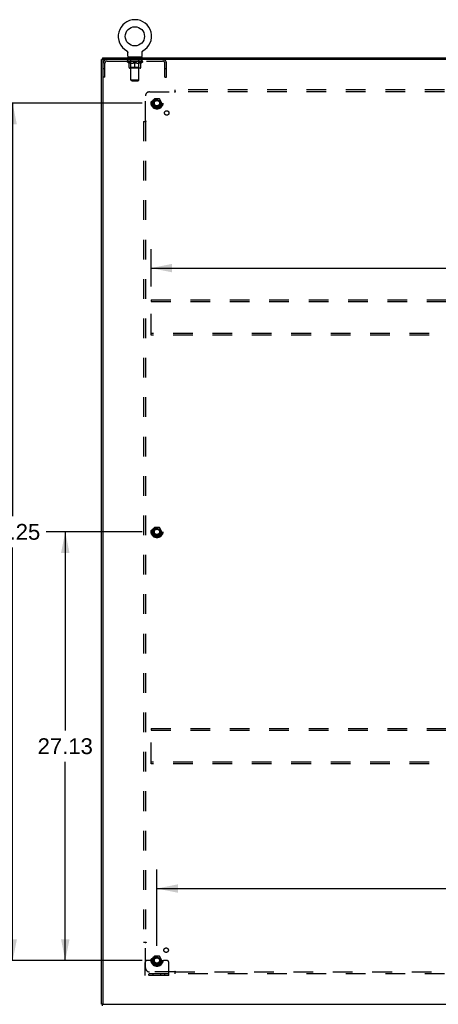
# Model space of a CAD drawing. Header units: inches. Extents: x 0 to 227, y 0 to 147.
# Tile 33 of 34: x 153 to 179, y 50 to 113. Entities that reach past the tile are written whole.
import ezdxf

# ---------------------------------------------------------------- set-up
doc = ezdxf.new("R2010")
doc.units = ezdxf.units.IN
doc.header["$LTSCALE"] = 12.466667
doc.header["$MEASUREMENT"] = 0
doc.linetypes.add('HIDDEN', pattern=[0.2, 0.1, -0.1])
doc.layers.get('0').update_dxf_attribs({"linetype": 'CONTINUOUS'})
for name, color, linetype in [('02___PRT_ALL_AXES', 7, 'CONTINUOUS'), ('BACK_SPLIT_NO', 7, 'CONTINUOUS'), ('DEFAULT_2', 8, 'HIDDEN')]:
    doc.layers.add(name, color=color, linetype=linetype)
doc.styles.get("Standard").update_dxf_attribs({"font": 'arial.ttf'})
doc.dimstyles.new('DIMSTYLE_1', dxfattribs={"dimtxt": 1, "dimasz": 1.333333, "dimexe": 0.09, "dimexo": 0.07, "dimgap": 0.0375, "dimtad": 0, "dimtih": 1, "dimtoh": 1, "dimzin": 4, "dimdsep": 46, "dimtxsty": 'Standard', "dimblk": '_FILLED', "dimblk1": '_FILLED', "dimblk2": '_FILLED', "dimcen": 0.09, "dimazin": 1, "dimtfac": 1, "dimtdec": 3, "dimtofl": 0, "dimtmove": 0, "dimatfit": 3, "dimldrblk": '_FILLED', "dimfxl": 0, "dimtolj": 1, "dimtzin": 4, "dimarcsym": 0})

# ---------------------------------------------------------------- blocks, each defined once
blk = doc.blocks.new('_FILLED')
at = {"color": 0, "linetype": 'ByBlock'}
blk.add_solid([(0, 0), (-1, 0.2), (-1, -0.2)], dxfattribs=at)
blk = doc.blocks.new('*D1')
at = {"layer": 'BACK_SPLIT_NO', "color": 2, "linetype": 'Continuous'}
for p, q in [((160.422, 80.304), (154.354, 80.304)), ((155.554, 80.304), (155.554, 67.741)), ((155.554, 53.179), (155.554, 65.741)), ((160.422, 53.179), (154.354, 53.179))]:
    blk.add_line(p, q, dxfattribs=at)
at = {"layer": 'BACK_SPLIT_NO', "color": 2, "linetype": 'Continuous', "xscale": 1.3333333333, "yscale": 1.3333333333, "zscale": 1.3333333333}
for p, rotation in [((155.554, 80.304), 90), ((155.554, 53.179), 270)]:
    blk.add_blockref('_FILLED', p, dxfattribs=dict(at, rotation=rotation))
at = {"layer": 'BACK_SPLIT_NO', "color": 2, "linetype": 'Continuous', "insert": (155.554, 67.241), "char_height": 1, "width": 3.49442, "attachment_point": 2, "line_spacing_factor": 0.9}
blk.add_mtext('27.13', dxfattribs=at)
blk = doc.blocks.new('*D2')
at = {"layer": 'BACK_SPLIT_NO', "color": 2, "linetype": 'Continuous'}
for p, q in [((160.422, 107.429), (151.026, 107.429)), ((152.226, 107.429), (152.226, 81.304)), ((152.226, 53.179), (152.226, 79.304)), ((160.422, 53.179), (151.026, 53.179))]:
    blk.add_line(p, q, dxfattribs=at)
at = {"layer": 'BACK_SPLIT_NO', "color": 2, "linetype": 'Continuous', "xscale": 1.3333333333, "yscale": 1.3333333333, "zscale": 1.3333333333}
for p, rotation in [((152.226, 107.429), 90), ((152.226, 53.179), 270)]:
    blk.add_blockref('_FILLED', p, dxfattribs=dict(at, rotation=rotation))
at = {"layer": 'BACK_SPLIT_NO', "color": 2, "linetype": 'Continuous', "insert": (152.226, 80.804), "char_height": 1, "width": 3.49442, "attachment_point": 2, "line_spacing_factor": 0.9}
blk.add_mtext('54.25', dxfattribs=at)
blk = doc.blocks.new('*D3')
at = {"layer": 'BACK_SPLIT_NO', "color": 2, "linetype": 'Continuous'}
for p, q in [((161.355, 54.112), (161.355, 58.933)), ((215.605, 54.112), (215.605, 58.933)), ((161.355, 57.733), (186.233, 57.733)), ((215.605, 57.733), (190.727, 57.733))]:
    blk.add_line(p, q, dxfattribs=at)
at = {"layer": 'BACK_SPLIT_NO', "color": 2, "linetype": 'Continuous', "xscale": 1.3333333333, "yscale": 1.3333333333, "zscale": 1.3333333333, "rotation": 180}
blk.add_blockref('_FILLED', (161.355, 57.733), dxfattribs=at)
at = {"layer": 'BACK_SPLIT_NO', "color": 2, "linetype": 'Continuous', "xscale": 1.3333333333, "yscale": 1.3333333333, "zscale": 1.3333333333}
blk.add_blockref('_FILLED', (215.605, 57.733), dxfattribs=at)
at = {"layer": 'BACK_SPLIT_NO', "color": 2, "linetype": 'Continuous', "insert": (188.48, 58.233), "char_height": 1, "width": 3.49442, "attachment_point": 2, "line_spacing_factor": 0.9}
blk.add_mtext('54.25', dxfattribs=at)
blk = doc.blocks.new('*D5')
at = {"layer": 'BACK_SPLIT_NO', "color": 2, "linetype": 'Continuous'}
for p, q in [((160.98, 95.82), (160.98, 98.193)), ((215.98, 95.82), (215.98, 98.193)), ((160.98, 96.993), (186.233, 96.993)), ((215.98, 96.993), (190.727, 96.993))]:
    blk.add_line(p, q, dxfattribs=at)
at = {"layer": 'BACK_SPLIT_NO', "color": 2, "linetype": 'Continuous', "xscale": 1.3333333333, "yscale": 1.3333333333, "zscale": 1.3333333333, "rotation": 180}
blk.add_blockref('_FILLED', (160.98, 96.993), dxfattribs=at)
at = {"layer": 'BACK_SPLIT_NO', "color": 2, "linetype": 'Continuous', "xscale": 1.3333333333, "yscale": 1.3333333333, "zscale": 1.3333333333}
blk.add_blockref('_FILLED', (215.98, 96.993), dxfattribs=at)
at = {"layer": 'BACK_SPLIT_NO', "color": 2, "linetype": 'Continuous', "insert": (188.48, 97.493), "char_height": 1, "width": 3.49442, "attachment_point": 2, "line_spacing_factor": 0.9}
blk.add_mtext('55.00', dxfattribs=at)

msp = doc.modelspace()

# ---------------------------------------------------------------- linework, layer by layer
at = {"color": 7, "linetype": 'Continuous'}
for p, q in [((157.907, 110.304), (157.907, 110.2)), ((157.907, 110.304), (218.803, 110.304)), ((159.443, 110.738), (159.443, 110.738)), ((159.443, 110.738), (159.446, 110.737)), ((159.446, 110.737), (159.449, 110.735)), ((159.449, 110.735), (159.451, 110.734)), ((159.451, 110.734), (159.455, 110.731)), ((159.454, 110.731), (159.458, 110.729)), ((159.458, 110.729), (159.462, 110.726)), ((159.461, 110.726), (159.465, 110.723)), ((159.465, 110.723), (159.468, 110.72)), ((159.468, 110.72), (159.471, 110.717)), ((159.471, 110.717), (159.474, 110.714)), ((159.474, 110.714), (159.477, 110.71)), ((159.477, 110.71), (159.48, 110.707)), ((159.48, 110.707), (159.483, 110.703)), ((159.483, 110.703), (159.485, 110.7)), ((159.485, 110.7), (159.488, 110.696)), ((159.488, 110.696), (159.49, 110.692)), ((159.49, 110.692), (159.492, 110.688)), ((159.492, 110.688), (159.494, 110.684)), ((159.494, 110.684), (159.496, 110.68)), ((159.496, 110.68), (159.498, 110.676)), ((159.498, 110.676), (159.499, 110.672)), ((159.499, 110.672), (159.501, 110.668)), ((159.501, 110.668), (159.502, 110.664)), ((159.502, 110.664), (159.503, 110.659)), ((159.504, 110.655), (159.505, 110.651)), ((159.507, 110.633), (159.507, 110.629)), ((159.507, 110.394), (159.507, 110.629)), ((159.522, 110.334), (159.522, 110.304)), ((160.397, 110.334), (159.522, 110.334)), ((160.397, 110.334), (160.397, 110.304)), ((160.411, 110.629), (160.411, 110.633)), ((160.411, 110.394), (160.411, 110.629)), ((160.412, 110.642), (160.412, 110.646)), ((160.414, 110.655), (160.415, 110.66)), ((160.415, 110.659), (160.416, 110.664)), ((160.416, 110.664), (160.417, 110.668)), ((160.417, 110.668), (160.419, 110.672)), ((160.419, 110.672), (160.42, 110.676)), ((160.42, 110.676), (160.422, 110.68)), ((160.422, 110.68), (160.424, 110.684)), ((160.424, 110.684), (160.426, 110.688)), ((160.426, 110.688), (160.428, 110.692)), ((160.428, 110.692), (160.43, 110.696)), ((160.43, 110.696), (160.433, 110.7)), ((160.433, 110.7), (160.435, 110.703)), ((160.435, 110.703), (160.438, 110.707)), ((160.438, 110.707), (160.441, 110.71)), ((160.441, 110.71), (160.444, 110.714)), ((160.444, 110.714), (160.447, 110.717)), ((160.447, 110.717), (160.45, 110.72)), ((160.45, 110.72), (160.453, 110.723)), ((160.453, 110.723), (160.457, 110.726)), ((160.457, 110.726), (160.46, 110.729)), ((160.46, 110.729), (160.464, 110.731)), ((160.464, 110.731), (160.467, 110.734)), ((160.467, 110.734), (160.469, 110.735)), ((160.467, 110.734), (160.469, 110.735)), ((160.469, 110.735), (160.472, 110.737)), ((160.472, 110.737), (160.475, 110.738)), ((160.475, 110.738), (160.475, 110.738)), ((157.907, 110.2), (157.855, 110.2)), ((157.959, 110.2), (157.959, 110.182)), ((157.907, 50.408), (157.855, 50.408)), ((157.907, 50.304), (157.907, 50.408)), ((157.959, 50.425), (157.959, 50.408))]:
    msp.add_line(p, q, dxfattribs=at)
at = {"color": 3, "linetype": 'Continuous'}
for p, q in [((157.855, 50.408), (157.855, 110.2)), ((218.803, 110.2), (157.907, 110.2)), ((157.959, 50.438), (157.959, 110.17)), ((157.907, 50.408), (218.803, 50.408))]:
    msp.add_line(p, q, dxfattribs=at)
at = {"color": 7, "linetype": 'Continuous'}
for points in [[(159.503, 110.66), (159.504, 110.655), (159.505, 110.651), (159.506, 110.646), (159.506, 110.642), (159.507, 110.638), (159.507, 110.633)], [(159.506, 110.642), (159.507, 110.638), (159.507, 110.633)], [(160.411, 110.629), (160.411, 110.633), (160.411, 110.638), (160.412, 110.642), (160.412, 110.646), (160.413, 110.651), (160.414, 110.655)]]:
    msp.add_lwpolyline(points, dxfattribs=at)
msp.add_circle((159.959, 111.658), 0.609, dxfattribs=at)
for centre, radius, start, end in [((159.959, 111.658), 1.054, 299.10424, 240.89575), ((159.567, 110.394), 0.06, 180, 270), ((160.351, 110.394), 0.06, 270, 360)]:
    msp.add_arc(centre, radius, start, end, dxfattribs=at)
at = {"color": 3, "linetype": 'Continuous'}
for centre, start, end in [((157.989, 110.17), 90, 180), ((157.989, 50.438), 180, 270)]:
    msp.add_arc(centre, 0.03, start, end, dxfattribs=at)
at = {"layer": '02___PRT_ALL_AXES', "color": 8, "linetype": 'HIDDEN'}
for p, q in [((159.522, 110.096), (159.522, 110.2)), ((160.397, 110.2), (159.522, 110.2)), ((160.397, 110.096), (159.522, 110.096)), ((160.397, 110.096), (160.397, 110.2))]:
    msp.add_line(p, q, dxfattribs=at)
for centre, radius in [((161.355, 107.429), 0.372), ((161.355, 107.429), 0.356), ((161.355, 107.429), 0.25), ((161.355, 107.429), 0.183), ((161.974, 106.81), 0.141), ((161.355, 80.304), 0.372), ((161.355, 80.304), 0.356), ((161.355, 80.304), 0.25), ((161.355, 80.304), 0.183), ((161.935, 53.834), 0.141), ((161.355, 53.179), 0.372), ((161.355, 53.179), 0.356), ((161.355, 53.179), 0.25), ((161.355, 53.179), 0.183)]:
    msp.add_circle(centre, radius, dxfattribs=at)
at = {"layer": 'DEFAULT_2', "color": 8, "linetype": 'HIDDEN'}
for p, q in [((159.449, 110.735), (159.451, 110.734)), ((159.709, 110.334), (159.709, 110.304)), ((159.71, 108.894), (159.71, 110.304)), ((160.208, 108.894), (160.208, 110.304)), ((160.209, 110.334), (160.209, 110.304)), ((158.063, 109.075), (158.063, 109.953)), ((158.206, 110.096), (161.713, 110.096)), ((159.453, 110.058), (159.453, 110.096)), ((159.58, 109.969), (159.453, 110.058)), ((160.465, 110.058), (159.453, 110.058)), ((159.461, 110.09), (159.461, 110.096)), ((159.467, 110.088), (159.467, 110.09)), ((159.467, 110.088), (160.451, 110.088)), ((159.475, 110.088), (159.475, 110.09)), ((159.475, 110.088), (159.475, 110.09)), ((159.483, 110.09), (159.483, 110.096)), ((159.496, 110.088), (159.496, 110.09)), ((159.498, 110.088), (159.498, 110.09)), ((159.521, 110.09), (159.521, 110.096)), ((159.532, 110.088), (159.532, 110.09)), ((159.534, 110.088), (159.534, 110.09)), ((159.698, 110.09), (159.537, 110.09)), ((159.571, 110.09), (159.571, 110.096)), ((159.572, 110.088), (159.572, 110.09)), ((159.573, 110.088), (159.573, 110.09)), ((159.575, 110.088), (159.575, 110.09)), ((159.58, 109.969), (159.589, 109.969)), ((159.581, 110.088), (159.581, 110.09)), ((159.581, 110.088), (159.581, 110.09)), ((159.584, 110.088), (159.584, 110.09)), ((159.587, 110.088), (159.587, 110.091)), ((159.589, 109.679), (159.589, 110.004)), ((159.59, 110.088), (159.59, 110.09)), ((159.601, 110.088), (159.601, 110.09)), ((159.616, 110.088), (159.616, 110.092)), ((159.616, 110.088), (159.616, 110.09)), ((159.633, 110.088), (159.633, 110.09)), ((159.634, 110.09), (159.634, 110.096)), ((159.641, 110.088), (159.641, 110.09)), ((159.645, 110.088), (159.645, 110.09)), ((159.652, 110.088), (159.652, 110.09)), ((159.661, 110.088), (159.661, 110.093)), ((159.674, 110.088), (159.674, 110.09)), ((159.676, 110.088), (159.676, 110.09)), ((159.709, 109.681), (159.677, 109.649)), ((159.698, 110.088), (159.698, 110.09)), ((159.751, 110.09), (159.702, 110.09)), ((159.702, 109.969), (159.846, 109.969)), ((159.706, 110.09), (159.706, 110.096)), ((159.709, 109.681), (159.709, 110.056)), ((160.209, 109.681), (159.709, 109.681)), ((159.711, 110.088), (159.711, 110.09)), ((159.715, 110.088), (159.715, 110.09)), ((159.72, 110.088), (159.72, 110.094)), ((159.723, 110.088), (159.723, 110.09)), ((159.732, 110.088), (159.732, 110.09)), ((159.751, 110.088), (159.751, 110.09)), ((159.811, 110.09), (159.764, 110.09)), ((159.78, 110.088), (159.78, 110.09)), ((159.786, 110.09), (159.786, 110.096)), ((159.789, 110.088), (159.789, 110.09)), ((159.791, 110.088), (159.791, 110.095)), ((159.793, 110.088), (159.793, 110.09)), ((159.799, 110.088), (159.799, 110.09)), ((159.811, 110.088), (159.811, 110.09)), ((159.876, 110.09), (159.832, 110.09)), ((159.842, 110.088), (159.842, 110.09)), ((159.868, 110.09), (159.93, 110.094)), ((159.871, 110.09), (159.871, 110.096)), ((159.872, 110.095), (159.871, 110.096)), ((159.872, 110.09), (159.872, 110.095)), ((159.872, 110.088), (159.872, 110.09)), ((159.875, 110.088), (159.875, 110.09)), ((159.876, 110.088), (159.876, 110.09)), ((159.876, 110.088), (159.876, 110.09)), ((159.904, 110.09), (159.955, 110.09)), ((159.908, 110.088), (159.908, 110.09)), ((159.913, 110.09), (159.913, 110.093)), ((159.93, 110.09), (159.93, 110.094)), ((159.942, 110.088), (159.942, 110.09)), ((159.957, 110.09), (159.957, 110.09)), ((159.957, 110.088), (159.957, 110.09)), ((159.957, 110.088), (159.957, 110.09)), ((159.959, 110.09), (159.959, 110.096)), ((159.959, 110.096), (160.051, 110.09)), ((159.959, 109.649), (159.959, 110.004)), ((159.961, 110.088), (159.961, 110.09)), ((159.961, 110.088), (159.961, 110.09)), ((159.961, 110.09), (159.961, 110.09)), ((159.976, 110.088), (159.976, 110.09)), ((159.976, 110.09), (160.014, 110.09)), ((160.01, 110.088), (160.01, 110.09)), ((160.042, 110.088), (160.042, 110.09)), ((160.043, 110.088), (160.043, 110.09)), ((160.043, 110.088), (160.043, 110.09)), ((160.043, 110.09), (160.086, 110.09)), ((160.047, 110.09), (160.047, 110.096)), ((160.047, 110.095), (160.047, 110.096)), ((160.047, 110.09), (160.047, 110.095)), ((160.047, 110.088), (160.047, 110.09)), ((160.072, 109.969), (160.216, 109.969)), ((160.076, 110.088), (160.076, 110.09)), ((160.107, 110.088), (160.107, 110.09)), ((160.107, 110.09), (160.154, 110.09)), ((160.119, 110.088), (160.119, 110.09)), ((160.125, 110.088), (160.125, 110.09)), ((160.127, 110.088), (160.127, 110.095)), ((160.129, 110.088), (160.129, 110.09)), ((160.132, 110.09), (160.132, 110.096)), ((160.138, 110.088), (160.138, 110.09)), ((160.167, 110.088), (160.167, 110.09)), ((160.167, 110.09), (160.216, 110.09)), ((160.186, 110.088), (160.186, 110.09)), ((160.195, 110.088), (160.195, 110.09)), ((160.198, 110.088), (160.198, 110.094)), ((160.203, 110.088), (160.203, 110.09)), ((160.207, 110.088), (160.207, 110.09)), ((160.209, 109.681), (160.209, 110.056)), ((160.209, 109.681), (160.241, 109.649)), ((160.212, 110.09), (160.212, 110.096)), ((160.22, 110.088), (160.22, 110.09)), ((160.22, 110.09), (160.381, 110.09)), ((160.242, 110.088), (160.242, 110.09)), ((160.245, 110.088), (160.245, 110.09)), ((160.257, 110.088), (160.257, 110.093)), ((160.266, 110.088), (160.266, 110.09)), ((160.273, 110.088), (160.273, 110.09)), ((160.277, 110.088), (160.277, 110.09)), ((160.284, 110.09), (160.284, 110.096)), ((160.286, 110.088), (160.286, 110.09)), ((160.302, 110.088), (160.302, 110.092)), ((160.302, 110.088), (160.302, 110.09)), ((160.317, 110.088), (160.317, 110.09)), ((160.328, 110.088), (160.328, 110.09)), ((160.33, 109.679), (160.33, 110.004)), ((160.33, 109.969), (160.338, 109.969)), ((160.332, 110.088), (160.332, 110.091)), ((160.334, 110.088), (160.334, 110.09)), ((160.337, 110.088), (160.337, 110.09)), ((160.337, 110.088), (160.337, 110.09)), ((160.338, 109.969), (160.465, 110.058)), ((160.343, 110.088), (160.343, 110.09)), ((160.345, 110.088), (160.345, 110.09)), ((160.346, 110.088), (160.346, 110.09)), ((160.347, 110.09), (160.347, 110.096)), ((160.384, 110.088), (160.384, 110.09)), ((160.386, 110.088), (160.386, 110.09)), ((160.397, 110.09), (160.397, 110.096)), ((160.42, 110.088), (160.42, 110.09)), ((160.422, 110.088), (160.422, 110.09)), ((160.435, 110.09), (160.435, 110.096)), ((160.443, 110.088), (160.443, 110.09)), ((160.444, 110.088), (160.444, 110.09)), ((160.451, 110.088), (160.451, 110.09)), ((160.458, 110.09), (160.458, 110.096)), ((160.465, 110.058), (160.465, 110.096)), ((161.855, 109.075), (161.855, 109.953)), ((161.959, 109.075), (161.959, 109.953)), ((158.063, 109.605), (157.959, 109.605)), ((158.063, 109.075), (157.959, 109.075)), ((160.3, 109.649), (159.618, 109.649)), ((161.959, 109.605), (161.855, 109.605)), ((161.855, 109.075), (161.959, 109.075)), ((159.77, 108.834), (159.71, 108.894)), ((160.208, 108.894), (159.71, 108.894)), ((159.77, 108.834), (160.148, 108.834)), ((160.148, 108.834), (160.208, 108.894)), ((160.636, 106.308), (160.636, 107.897)), ((160.886, 108.147), (162.476, 108.147)), ((162.494, 108.166), (162.488, 108.16)), ((162.511, 108.106), (162.511, 108.272)), ((214.449, 108.272), (162.511, 108.272)), ((214.449, 108.147), (162.511, 108.147)), ((161.192, 107.701), (161.038, 107.434)), ((161.038, 107.424), (161.192, 107.156)), ((161.51, 107.706), (161.201, 107.706)), ((161.673, 107.434), (161.518, 107.701)), ((161.518, 107.156), (161.673, 107.424)), ((161.51, 107.151), (161.201, 107.151)), ((160.511, 106.272), (160.511, 54.335)), ((160.511, 106.272), (160.677, 106.272)), ((160.636, 106.272), (160.636, 54.335)), ((160.98, 94.991), (160.98, 94.887)), ((160.98, 94.991), (215.98, 94.991)), ((160.98, 92.845), (160.98, 94.887)), ((160.98, 94.887), (215.98, 94.887)), ((160.98, 92.741), (160.98, 92.845)), ((215.98, 92.845), (160.98, 92.845)), ((215.98, 92.741), (160.98, 92.741)), ((161.192, 80.576), (161.038, 80.309)), ((161.51, 80.581), (161.201, 80.581)), ((161.673, 80.309), (161.518, 80.576)), ((161.038, 80.299), (161.192, 80.031)), ((161.51, 80.026), (161.201, 80.026)), ((161.518, 80.031), (161.673, 80.299)), ((160.98, 67.866), (160.98, 67.762)), ((160.98, 67.866), (215.98, 67.866)), ((160.98, 65.72), (160.98, 67.762)), ((160.98, 67.762), (215.98, 67.762)), ((160.98, 65.616), (160.98, 65.72)), ((215.98, 65.72), (160.98, 65.72)), ((215.98, 65.616), (160.98, 65.616)), ((160.511, 54.335), (160.677, 54.335)), ((160.618, 54.318), (160.624, 54.311)), ((160.636, 52.71), (160.636, 54.299)), ((160.605, 52.231), (160.605, 53.054)), ((160.819, 53.179), (160.73, 53.179)), ((160.941, 53.179), (160.819, 53.179)), ((161.18, 53.179), (160.941, 53.179)), ((161.192, 53.451), (161.038, 53.184)), ((161.038, 53.174), (161.192, 52.906)), ((161.51, 53.456), (161.201, 53.456)), ((161.673, 53.184), (161.518, 53.451)), ((161.518, 52.906), (161.673, 53.174)), ((161.53, 53.179), (161.769, 53.179)), ((161.891, 53.179), (161.769, 53.179)), ((161.98, 53.179), (161.891, 53.179)), ((162.105, 52.231), (162.105, 53.054)), ((162.476, 52.46), (160.886, 52.46)), ((161.51, 52.901), (161.201, 52.901)), ((162.511, 52.335), (162.511, 52.501)), ((162.511, 52.46), (214.449, 52.46)), ((162.105, 52.335), (160.605, 52.335)), ((162.105, 52.231), (160.605, 52.231)), ((160.852, 52.231), (160.852, 52.335)), ((161.108, 52.231), (161.108, 52.335)), ((161.602, 52.231), (161.602, 52.335)), ((161.858, 52.231), (161.858, 52.335)), ((214.449, 52.335), (162.511, 52.335))]:
    msp.add_line(p, q, dxfattribs=at)
for points in [[(159.708, 109.969), (159.689, 109.973), (159.669, 109.977), (159.649, 109.982), (159.629, 109.989), (159.609, 109.996), (159.589, 110.004)], [(159.589, 110.003), (159.608, 109.995), (159.627, 109.988), (159.646, 109.982), (159.665, 109.977), (159.684, 109.973), (159.702, 109.969)], [(159.959, 110.004), (159.938, 109.996), (159.918, 109.989), (159.898, 109.982), (159.878, 109.977), (159.858, 109.973), (159.838, 109.969)], [(159.846, 109.969), (159.865, 109.973), (159.883, 109.977), (159.902, 109.982), (159.921, 109.988), (159.94, 109.995), (159.959, 110.003)], [(160.08, 109.969), (160.06, 109.973), (160.04, 109.977), (160.02, 109.983), (160, 109.989), (159.98, 109.996), (159.959, 110.004)], [(159.959, 110.003), (159.978, 109.995), (159.998, 109.988), (160.016, 109.982), (160.035, 109.977), (160.054, 109.973), (160.072, 109.969)], [(160.33, 110.004), (160.309, 109.996), (160.289, 109.989), (160.269, 109.982), (160.249, 109.977), (160.229, 109.973), (160.21, 109.969)], [(160.216, 109.969), (160.235, 109.973), (160.253, 109.977), (160.272, 109.983), (160.291, 109.989), (160.31, 109.995), (160.33, 110.003)], [(162.488, 108.16), (162.486, 108.158), (162.484, 108.156), (162.482, 108.154), (162.481, 108.152), (162.479, 108.15), (162.477, 108.149), (162.476, 108.147)], [(162.489, 108.128), (162.486, 108.133), (162.485, 108.135), (162.483, 108.137), (162.482, 108.14), (162.48, 108.142), (162.479, 108.144), (162.477, 108.146), (162.476, 108.147)], [(162.511, 108.106), (162.51, 108.107), (162.508, 108.108), (162.506, 108.109), (162.505, 108.11), (162.503, 108.111), (162.501, 108.112), (162.5, 108.113), (162.498, 108.115), (162.497, 108.116), (162.496, 108.118), (162.494, 108.12), (162.493, 108.122), (162.492, 108.124), (162.49, 108.126), (162.489, 108.128)], [(162.511, 108.186), (162.51, 108.184), (162.508, 108.182), (162.507, 108.179), (162.505, 108.178), (162.503, 108.176), (162.502, 108.174), (162.5, 108.172), (162.499, 108.171), (162.497, 108.169), (162.496, 108.167), (162.494, 108.166)], [(160.598, 106.272), (160.6, 106.274), (160.602, 106.275), (160.604, 106.277), (160.606, 106.279), (160.608, 106.28), (160.61, 106.282), (160.611, 106.283), (160.613, 106.285), (160.615, 106.286), (160.616, 106.288), (160.618, 106.289)], [(160.618, 106.289), (160.624, 106.296), (160.626, 106.298), (160.628, 106.3), (160.63, 106.301), (160.631, 106.303), (160.633, 106.305), (160.635, 106.306), (160.636, 106.308)], [(160.651, 106.297), (160.649, 106.299), (160.646, 106.3), (160.644, 106.302), (160.642, 106.303), (160.64, 106.305), (160.638, 106.306), (160.636, 106.308)], [(160.677, 106.272), (160.677, 106.274), (160.676, 106.276), (160.675, 106.277), (160.674, 106.279), (160.673, 106.281), (160.672, 106.282), (160.67, 106.284), (160.669, 106.285), (160.667, 106.287), (160.666, 106.288), (160.664, 106.289), (160.662, 106.291), (160.66, 106.292), (160.658, 106.293), (160.656, 106.295), (160.651, 106.297)], [(160.598, 54.335), (160.6, 54.333), (160.602, 54.332), (160.604, 54.33), (160.606, 54.328), (160.608, 54.327), (160.61, 54.325), (160.611, 54.324), (160.613, 54.322), (160.615, 54.321), (160.616, 54.319), (160.618, 54.318)], [(160.624, 54.311), (160.626, 54.309), (160.628, 54.308), (160.63, 54.306), (160.631, 54.304), (160.633, 54.302), (160.635, 54.301), (160.636, 54.299)], [(160.656, 54.312), (160.651, 54.31), (160.649, 54.308), (160.646, 54.307), (160.644, 54.305), (160.642, 54.304), (160.64, 54.302), (160.638, 54.301), (160.636, 54.299)], [(160.677, 54.335), (160.677, 54.333), (160.676, 54.331), (160.675, 54.33), (160.674, 54.328), (160.673, 54.326), (160.672, 54.325), (160.67, 54.323), (160.669, 54.322), (160.667, 54.32), (160.666, 54.319), (160.664, 54.318), (160.662, 54.316), (160.66, 54.315), (160.658, 54.314), (160.656, 54.312)], [(162.486, 52.475), (162.485, 52.472), (162.483, 52.47), (162.482, 52.467), (162.48, 52.465), (162.479, 52.463), (162.477, 52.461), (162.476, 52.46)], [(162.494, 52.441), (162.488, 52.447), (162.486, 52.449), (162.484, 52.451), (162.482, 52.453), (162.481, 52.455), (162.479, 52.457), (162.477, 52.458), (162.476, 52.46)], [(162.511, 52.501), (162.51, 52.5), (162.508, 52.499), (162.506, 52.498), (162.505, 52.497), (162.503, 52.496), (162.501, 52.495), (162.5, 52.494), (162.498, 52.492), (162.497, 52.491), (162.496, 52.489), (162.494, 52.487), (162.493, 52.485), (162.492, 52.483), (162.49, 52.481), (162.489, 52.479), (162.486, 52.475)], [(162.511, 52.421), (162.51, 52.423), (162.508, 52.426), (162.507, 52.428), (162.505, 52.43), (162.503, 52.431), (162.502, 52.433), (162.5, 52.435), (162.499, 52.436), (162.497, 52.438), (162.496, 52.44), (162.494, 52.441)]]:
    msp.add_lwpolyline(points, dxfattribs=at)
for centre, radius in [((161.355, 107.429), 0.318), ((161.355, 107.429), 0.204), ((161.355, 107.429), 0.183), ((161.355, 107.429), 0.183), ((161.355, 107.429), 0.166), ((161.355, 80.304), 0.318), ((161.355, 80.304), 0.204), ((161.355, 80.304), 0.183), ((161.355, 80.304), 0.183), ((161.355, 80.304), 0.166), ((161.355, 53.179), 0.318), ((161.355, 53.179), 0.204), ((161.355, 53.179), 0.183), ((161.355, 53.179), 0.183), ((161.355, 53.179), 0.166)]:
    msp.add_circle(centre, radius, dxfattribs=at)
for centre, radius, start, end in [((159.68, 110.304), 0.03, 0, 90), ((160.238, 110.304), 0.03, 90, 180), ((158.206, 109.953), 0.246, 90, 180), ((158.206, 109.953), 0.142, 90, 180), ((159.618, 109.679), 0.0296, 180, 270), ((159.677, 110.056), 0.0318, 0, 90), ((160.241, 110.056), 0.0318, 90, 180), ((160.3, 109.679), 0.0296, 270, 360), ((161.713, 109.953), 0.246, 0, 90), ((161.713, 109.953), 0.142, 0, 90), ((160.886, 107.897), 0.25, 90, 180), ((161.046, 107.429), 0.01, 150.01268, 209.98829), ((161.201, 107.696), 0.01, 90.01235, 149.98915), ((161.51, 107.696), 0.01, 30.01204, 89.98872), ((161.664, 107.429), 0.01, 330.01268, 29.98829), ((161.201, 107.161), 0.01, 210.01204, 269.98872), ((161.51, 107.161), 0.01, 270.01235, 329.98915), ((161.201, 80.571), 0.01, 90.01235, 149.98915), ((161.51, 80.571), 0.01, 30.01204, 89.98872), ((161.046, 80.304), 0.01, 150.01268, 209.98829), ((161.201, 80.036), 0.01, 210.01204, 269.98872), ((161.51, 80.036), 0.01, 270.01235, 329.98915), ((161.664, 80.304), 0.01, 330.01268, 29.98829), ((160.73, 53.054), 0.125, 90, 180), ((161.046, 53.179), 0.01, 150.01268, 209.98829), ((161.355, 53.179), 0.175, 180, 360), ((161.201, 53.446), 0.01, 90.01235, 149.98915), ((161.51, 53.446), 0.01, 30.01204, 89.98872), ((161.664, 53.179), 0.01, 330.01268, 29.98829), ((161.98, 53.054), 0.125, 0, 90), ((160.886, 52.71), 0.25, 180, 270), ((161.201, 52.911), 0.01, 210.01204, 269.98872), ((161.51, 52.911), 0.01, 270.01235, 329.98915)]:
    msp.add_arc(centre, radius, start, end, dxfattribs=at)
for centre, major_axis, ratio, start_param, end_param in [((159.959, 110.096), (0.506, 0.005), 0.05963, 2.96643, 3.140963), ((159.437, 110.086), (0.158, 0), 0.060556, 0.430652, 1.470503), ((159.959, 110.096), (0.506, 0), 0.060556, -3.141593, -2.96706), ((159.437, 110.081), (0.158, 0.002), 0.05963, 1.376596, 1.469874), ((159.959, 110.096), (0.506, 0.011), 0.05688, 2.791345, 2.965878), ((159.418, 110.086), (0.158, 0.002), 0.05963, 0.25549, 1.295341), ((159.472, 110.086), (0.158, -0.002), 0.05963, 0.605815, 1.645666), ((159.959, 110.096), (0.506, -0.005), 0.05963, -2.96643, -2.791898), ((159.472, 110.081), (0.158, 0), 0.060556, 1.551758, 1.645036), ((159.418, 110.081), (0.158, 0.003), 0.05688, 1.20151, 1.294789), ((159.473, 110.082), (0.131, 0.001), 0.05963, 1.065228, 1.614276), ((159.457, 110.082), (0.131, 0.003), 0.05688, 0.890143, 1.43919), ((159.504, 110.082), (0.131, 0), 0.060556, 1.240391, 1.789438), ((159.959, 110.096), (0.506, 0.015), 0.052395, 2.616403, 2.790936), ((159.415, 110.086), (0.158, 0.003), 0.05688, 0.080405, 1.120256), ((159.522, 110.086), (0.158, -0.003), 0.05688, 0.7809, 1.820751), ((159.959, 110.096), (0.506, -0.011), 0.05688, -2.791345, -2.616812), ((159.522, 110.081), (0.158, -0.002), 0.05963, 1.72692, 1.820198), ((159.415, 110.081), (0.158, 0.005), 0.052395, 1.026568, 1.119847), ((159.457, 110.082), (0.131, 0.004), 0.052395, 0.715201, 1.264248), ((159.548, 110.082), (0.131, -0.001), 0.05963, 1.415553, 1.9646), ((159.959, 110.096), (0.506, 0.02), 0.046319, 2.441654, 2.616187), ((159.586, 110.086), (0.158, -0.005), 0.052395, 0.955842, 1.995693), ((159.959, 110.096), (0.506, -0.015), 0.052395, -2.616403, -2.44187), ((159.428, 110.086), (0.158, 0.005), 0.052395, -0.094537, 0.945314), ((159.586, 110.081), (0.158, -0.003), 0.05688, 1.902006, 1.995284), ((159.428, 110.081), (0.158, 0.006), 0.046319, 0.851819, 0.945098), ((159.472, 110.082), (0.131, 0.005), 0.046319, 0.540452, 1.089499), ((159.605, 110.082), (0.131, -0.003), 0.05688, 1.590638, 2.139686), ((159.959, 110.096), (0.506, 0.024), 0.038841, 2.267123, 2.441656), ((159.66, 110.086), (0.158, -0.006), 0.046319, 1.130591, 2.170442), ((159.458, 110.086), (0.158, 0.006), 0.046319, -0.269286, 0.770565), ((159.959, 110.096), (0.506, -0.02), 0.046319, -2.441654, -2.267121), ((159.66, 110.081), (0.158, -0.005), 0.052395, 2.076947, 2.170226), ((159.458, 110.081), (0.158, 0.007), 0.038841, 0.677289, 0.770567), ((159.501, 110.082), (0.131, 0.006), 0.038841, 0.365921, 0.914969), ((159.673, 110.082), (0.131, -0.004), 0.052395, 1.76558, 2.314627), ((159.959, 110.096), (0.506, 0.027), 0.030195, 2.09281, 2.267343), ((159.744, 110.086), (0.158, -0.007), 0.038841, 1.305122, 2.344973), ((159.503, 110.086), (0.158, 0.007), 0.038841, -0.443817, 0.596034), ((159.959, 110.096), (0.506, -0.024), 0.038841, -2.267123, -2.092591), ((159.744, 110.081), (0.158, -0.006), 0.046319, 2.251696, 2.344975), ((159.503, 110.081), (0.158, 0.008), 0.030195, 0.502975, 0.596254), ((159.545, 110.082), (0.131, 0.007), 0.030195, 0.191608, 0.740655), ((159.749, 110.082), (0.131, -0.005), 0.046319, 1.940329, 2.489376), ((159.562, 110.086), (0.158, 0.008), 0.030195, -0.61813, 0.421721), ((159.959, 110.096), (0.506, 0.029), 0.020645, 1.918687, 2.09322), ((159.835, 110.086), (0.158, -0.008), 0.030195, 1.479435, 2.519286), ((159.959, 110.096), (0.506, -0.027), 0.030195, -2.09281, -1.918277), ((159.835, 110.081), (0.158, -0.007), 0.038841, 2.426227, 2.519505), ((159.562, 110.081), (0.158, 0.009), 0.020645, 0.328852, 0.422131), ((159.601, 110.082), (0.131, 0.007), 0.020645, 0.017485, 0.566532), ((159.832, 110.082), (0.131, -0.006), 0.038841, 2.11486, 2.663907), ((159.632, 110.086), (0.158, 0.009), 0.020645, -0.792253, 0.247598), ((159.959, 110.096), (0.506, 0.03), 0.010478, 1.744704, 1.919237), ((159.929, 110.086), (0.158, -0.009), 0.020645, 1.653558, 2.693409), ((159.959, 110.096), (0.506, -0.029), 0.020645, -1.918687, -1.744154), ((159.929, 110.081), (0.158, -0.008), 0.030195, 2.60054, 2.693819), ((159.632, 110.081), (0.158, 0.009), 0.010478, 0.154869, 0.248148), ((159.668, 110.082), (0.131, 0.008), 0.010478, 6.126688, 6.675735), ((159.918, 110.082), (0.131, -0.007), 0.030195, 2.289173, 2.83822), ((159.713, 110.086), (0.158, 0.009), 0.010478, -0.966236, -0.000846), ((160.024, 110.086), (0.158, -0.009), 0.010478, 1.827541, 2.867392), ((159.959, 110.096), (0.506, -0.03), 0.010478, -1.744704, -1.570171), ((160.024, 110.081), (0.158, -0.009), 0.020645, 2.774664, 2.867942), ((160.006, 110.082), (0.131, -0.007), 0.020645, 2.463296, 3.012344), ((159.895, 110.086), (0.158, 0.009), 0.010478, 0.274201, 1.314052), ((159.826, 110.082), (0.131, 0.008), 0.010478, -0.000298, 0.504314), ((159.801, 110.081), (0.158, 0.009), 0.010478, 0.192946, 0.399283), ((159.959, 110.096), (0.506, 0.03), 0.010478, -1.578586, -1.396888), ((160.117, 110.081), (0.158, -0.009), 0.010478, 2.948646, 3.041925), ((160.092, 110.082), (0.131, -0.008), 0.010478, 2.637279, 3.142076), ((159.99, 110.086), (0.158, 0.009), 0.020645, 0.448184, 1.488034), ((159.912, 110.082), (0.131, 0.007), 0.020645, 0.129249, 0.678296), ((159.895, 110.081), (0.158, 0.009), 0.020645, 0.273651, 0.366929), ((159.959, 110.096), (0.506, 0.029), 0.020645, -1.397439, -1.222906), ((159.959, 110.096), (0.506, -0.03), 0.010478, 1.222355, 1.396888), ((160.205, 110.086), (0.158, -0.009), 0.010478, -3.140747, -2.175357), ((160.084, 110.086), (0.158, 0.008), 0.030195, 0.622307, 1.662158), ((160, 110.082), (0.131, 0.007), 0.030195, 0.303372, 0.852419), ((160.251, 110.082), (0.131, -0.008), 0.010478, 2.749043, 3.29809), ((160.286, 110.086), (0.158, -0.009), 0.020645, 2.893995, 3.933846), ((159.99, 110.081), (0.158, 0.008), 0.030195, 0.447774, 0.541052), ((160.286, 110.081), (0.158, -0.009), 0.010478, 2.893445, 2.986723), ((159.959, 110.096), (0.506, 0.027), 0.030195, -1.223315, -1.048783), ((159.959, 110.096), (0.506, -0.029), 0.020645, 1.048373, 1.222906), ((160.174, 110.086), (0.158, 0.007), 0.038841, 0.79662, 1.836471), ((160.086, 110.082), (0.131, 0.006), 0.038841, 0.477686, 1.026733), ((160.317, 110.082), (0.131, -0.007), 0.020645, 2.57506, 3.124108), ((160.357, 110.086), (0.158, -0.008), 0.030195, 2.719872, 3.759723), ((160.258, 110.086), (0.158, 0.006), 0.046319, 0.971151, 2.011002), ((160.084, 110.081), (0.158, 0.007), 0.038841, 0.622087, 0.715366), ((160.357, 110.081), (0.158, -0.009), 0.020645, 2.719462, 2.812741), ((159.959, 110.096), (0.506, 0.024), 0.038841, -1.049002, -0.874469), ((159.959, 110.096), (0.506, -0.027), 0.030195, 0.87425, 1.048783), ((160.169, 110.082), (0.131, 0.005), 0.046319, 0.652216, 1.201263), ((160.332, 110.086), (0.158, 0.005), 0.052395, 1.1459, 2.185751), ((160.373, 110.082), (0.131, -0.007), 0.030195, 2.400937, 2.949985), ((160.415, 110.086), (0.158, -0.007), 0.038841, 2.545558, 3.585409), ((160.245, 110.082), (0.131, 0.004), 0.052395, 0.826965, 1.376012), ((160.174, 110.081), (0.158, 0.006), 0.046319, 0.796618, 0.889896), ((160.415, 110.081), (0.158, -0.008), 0.030195, 2.545339, 2.638617), ((160.396, 110.086), (0.158, 0.003), 0.05688, 1.320842, 2.360692), ((159.959, 110.096), (0.506, 0.02), 0.046319, -0.874471, -0.699939), ((159.959, 110.096), (0.506, -0.024), 0.038841, 0.699936, 0.874469), ((160.46, 110.086), (0.158, -0.006), 0.046319, 2.371028, 3.410879), ((160.417, 110.082), (0.131, -0.006), 0.038841, 2.226624, 2.775671), ((160.446, 110.086), (0.158, 0.002), 0.05963, 1.495927, 2.535778), ((160.313, 110.082), (0.131, 0.003), 0.05688, 1.001907, 1.550954), ((160.49, 110.086), (0.158, -0.005), 0.052395, 2.196279, 3.23613), ((160.446, 110.082), (0.131, -0.005), 0.046319, 2.052093, 2.601141), ((160.258, 110.081), (0.158, 0.005), 0.052395, 0.971367, 1.064645), ((160.481, 110.086), (0.158, 0), 0.060556, 1.671089, 2.71094), ((160.46, 110.081), (0.158, -0.007), 0.038841, 2.371026, 2.464304), ((160.504, 110.086), (0.158, -0.003), 0.05688, 2.021337, 3.061188), ((159.959, 110.096), (0.506, 0.015), 0.052395, -0.699723, -0.52519), ((159.959, 110.096), (0.506, -0.02), 0.046319, 0.525406, 0.699939), ((160.501, 110.086), (0.158, -0.002), 0.05963, 1.846251, 2.886102), ((160.37, 110.082), (0.131, 0.001), 0.05963, 1.176993, 1.72604), ((160.461, 110.082), (0.131, -0.004), 0.052395, 1.877344, 2.426392), ((160.414, 110.082), (0.131, 0), 0.060556, 1.352155, 1.901202), ((160.461, 110.082), (0.131, -0.003), 0.05688, 1.702402, 2.25145), ((160.445, 110.082), (0.131, -0.001), 0.05963, 1.527317, 2.076364), ((160.332, 110.081), (0.158, 0.003), 0.05688, 1.146309, 1.239587), ((160.49, 110.081), (0.158, -0.006), 0.046319, 2.196495, 2.289773), ((159.959, 110.096), (0.506, 0.011), 0.05688, -0.524781, -0.350248), ((159.959, 110.096), (0.506, -0.015), 0.052395, 0.350657, 0.52519), ((160.396, 110.081), (0.158, 0.002), 0.05963, 1.321394, 1.414673), ((160.504, 110.081), (0.158, -0.005), 0.052395, 2.021746, 2.115024), ((159.959, 110.096), (0.506, 0.005), 0.05963, -0.349695, -0.175162), ((159.959, 110.096), (0.506, -0.011), 0.05688, 0.175715, 0.350248), ((160.446, 110.081), (0.158, 0), 0.060556, 1.496556, 1.589835), ((160.501, 110.081), (0.158, -0.003), 0.05688, 1.846804, 1.940083), ((160.481, 110.081), (0.158, -0.002), 0.05963, 1.671719, 1.764997), ((159.959, 110.096), (0.506, 0), 0.060556, -0.174533, 0), ((159.959, 110.096), (0.506, -0.005), 0.05963, 0.000629, 0.175162)]:
    msp.add_ellipse(centre, major_axis=major_axis, ratio=ratio, start_param=start_param, end_param=end_param, dxfattribs=at)

# ---------------------------------------------------------------- dimensions: what is measured, and where the dimension line sits
at = {"layer": 'BACK_SPLIT_NO', "color": 2, "linetype": 'Continuous'}
for base, p1, p2, angle, picture, middle in [((152.226, 53.179), (160.492, 107.429), (160.492, 53.179), 270, '*D2', (152.226, 80.298)), ((155.554156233, 80.3035248), (160.491731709, 53.1785248), (160.491731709, 80.3035248), 90, '*D1', (155.540882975, 66.735450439)), ((161.355, 57.733), (215.605, 54.042), (161.355, 54.042), 180, '*D3', (188.48, 57.728))]:
    dim = msp.add_linear_dim(base=base, p1=p1, p2=p2, angle=angle, dimstyle='DIMSTYLE_1', dxfattribs=at)
    dim.commit()
    dim.dimension.update_dxf_attribs({"geometry": picture, "text_midpoint": middle, "dimtype": 160})
dim = msp.add_linear_dim(base=(215.98, 96.993), p1=(160.98, 98.263), p2=(215.98, 98.263), dimstyle='DIMSTYLE_1', dxfattribs=at)
dim.commit()
dim.dimension.update_dxf_attribs({"geometry": '*D5', "text_midpoint": (188.476, 96.988), "dimtype": 160})

doc.saveas('drawing.dxf')
